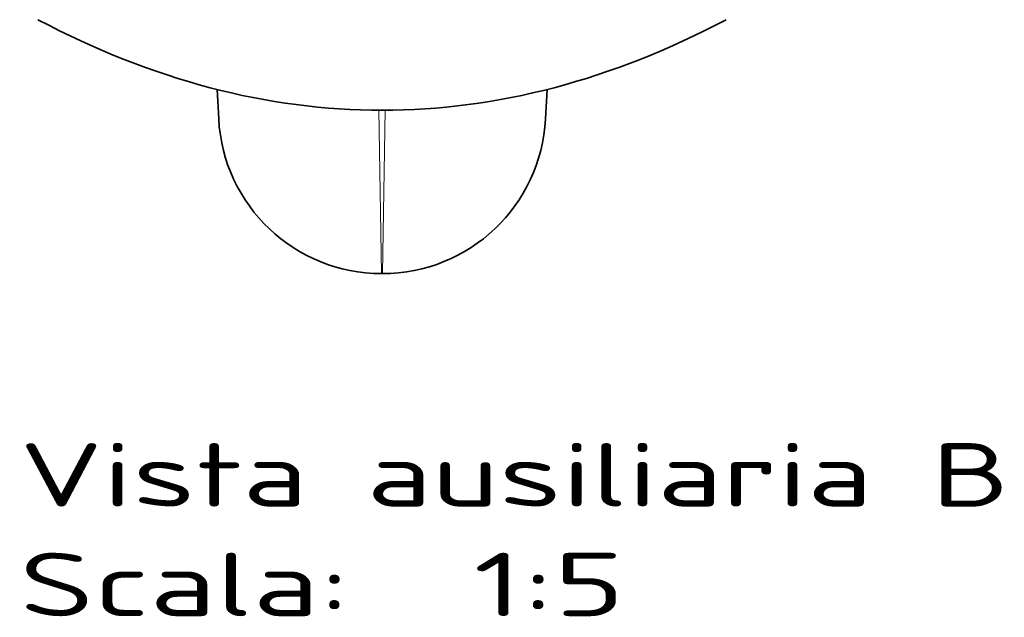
# Model space of a CAD drawing. Extents: x 25 to 383, y 51 to 280.
# Tile 6 of 11: x 325 to 379, y 166 to 199. Entities that reach past the tile are written whole.
import ezdxf
from ezdxf.enums import TextEntityAlignment as Align

# ---------------------------------------------------------------- set-up
doc = ezdxf.new("R2010")
doc.units = 0
doc.layers.get('0').update_dxf_attribs({"lineweight": 13})
doc.styles.get("Standard").update_dxf_attribs({"font": 'isocp.shx'})

# ---------------------------------------------------------------- blocks, each defined once
blk = doc.blocks.new('BLOCK76')
at = {"color": 7, "lineweight": 13}
for s, p, p2 in [('Vista ausiliaria B', (-100, -414.28), (173.24, -414.28)), ('Scala:', (-100, -444.52), (-8.92, -444.52)), ('  1:5', (-8.92, -444.52), (66.98, -444.52))]:
    blk.add_text(s, height=17.5, dxfattribs=at).set_placement(p, p2, align=Align.FIT)
blk = doc.blocks.new('BLOCK77')
at = {"color": 7, "lineweight": 35, "ltscale": 0.001048}
blk.add_line((-95.05, -280.02), (-95.09, -280), dxfattribs=at)
at = {"color": 7, "lineweight": 35, "ltscale": 0.203111}
blk.add_line((-45.06, -307.37), (-45.49, -299.26), dxfattribs=at)
at = {"color": 7, "lineweight": 35, "ltscale": 0.20311}
blk.add_line((45.06, -307.37), (45.49, -299.26), dxfattribs=at)
at = {"color": 7, "lineweight": 13}
for p, q in [((-0.12, -350.02), (-0.88, -305)), ((0.12, -350.02), (0.88, -305))]:
    blk.add_line(p, q, dxfattribs=at)
at = {"color": 7, "lineweight": 35, "ltscale": 0.002943}
for p in [(-0.12, -350.02), (0.12, -350.02)]:
    blk.add_line(p, (0, -350.02), dxfattribs=at)
at = {"color": 7, "lineweight": 35}
for centre, start, end in [((-0.12, -305.02), 183, 270), ((0.12, -305.02), 270, 357)]:
    blk.add_arc(centre, 45.01, start, end, dxfattribs=at)
at = {"color": 7, "lineweight": 13}
blk.add_arc((0.14, -305.02), 44.98, 355.6994, 357, dxfattribs=at)
at = {"color": 7, "lineweight": 35}
for centre, major_axis, start_param, end_param in [((-51.4, 107462.01), (51.49, -107767.01), 6.261626, 6.283166), ((51.4, 107462.01), (-51.49, -107767.01), 0.000019, 0.02156)]:
    blk.add_ellipse(centre, major_axis=major_axis, ratio=0.040891, start_param=start_param, end_param=end_param, dxfattribs=at)

msp = doc.modelspace()

# ---------------------------------------------------------------- block references
at = {"lineweight": 0, "xscale": 0.2, "yscale": 0.2, "zscale": 0.2}
for name in ['BLOCK77', 'BLOCK76']:
    msp.add_blockref(name, (345.044, 254.917), dxfattribs=at)

doc.saveas('drawing.dxf')
